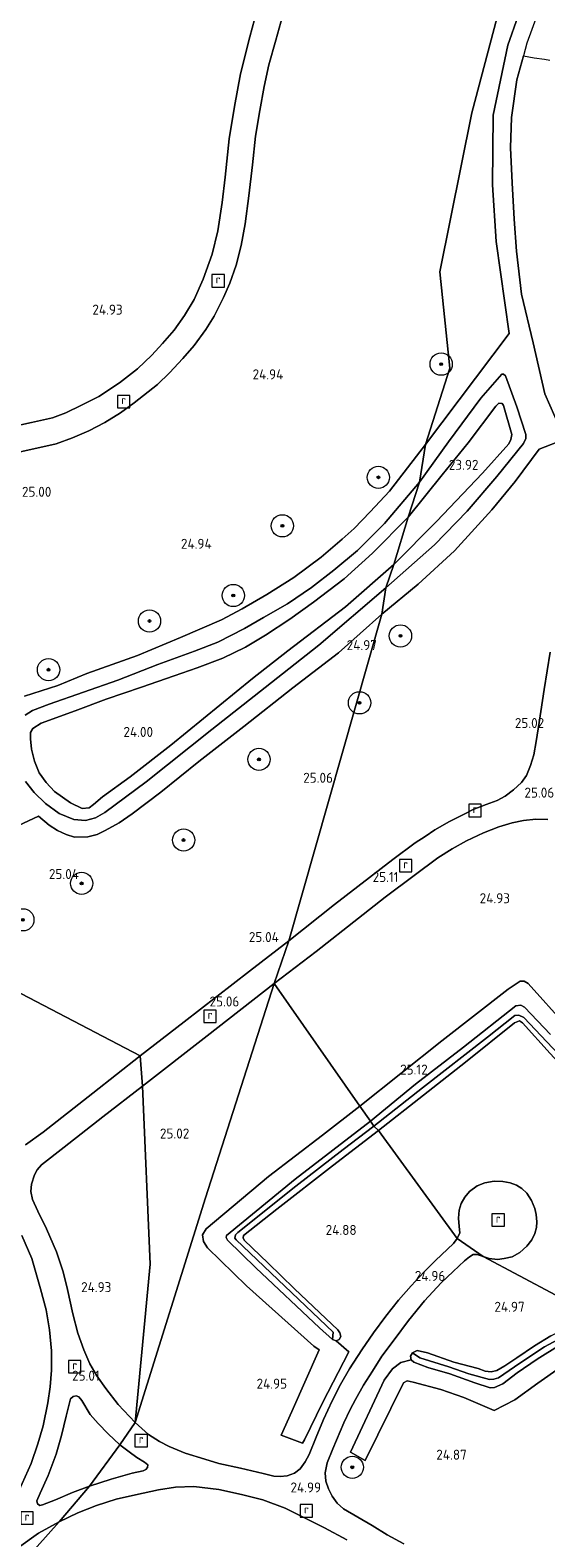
# Model space of a CAD drawing. Header units: metres. Extents: x 185049 to 189876, y 349292 to 352302.
# Tile 236 of 256: x 187665 to 187758, y 351615 to 351886. Entities that reach past the tile are written whole.
import ezdxf
from ezdxf.enums import TextEntityAlignment as Align

# ---------------------------------------------------------------- set-up
doc = ezdxf.new("R2010")
doc.units = ezdxf.units.M
for name, color, linetype, lineweight in [('B-WE-GR-BOOM-S', 90, 'Continuous', 25), ('B-WE-GR-GRAS-GV', 60, 'Continuous', 13), ('B-WE-GW-TALUD_KRUIN-G', 90, 'Continuous', 18), ('B-WE-GW-TALUD_TEEN-G', 90, 'Continuous', 18), ('B-WE-OG-TERREIN_GROEN-GV', 7, 'Continuous', 18), ('B-WE-OG-WATER_GREPPEL-G', 160, 'Continuous', 18), ('B-WE-OG-WATER_SLOOT-G', 120, 'Continuous', 18), ('B-WE-RI-GWA_RIOOLPUT-S', 30, 'Continuous', 25), ('B-WE-VH-VERHARDING_ASFALT-GV', 252, 'Continuous', 18), ('X-XX-AL-HOOGTELABEL-S', 7, 'Continuous', 25)]:
    doc.layers.add(name, color=color, linetype=linetype, lineweight=lineweight)
doc.styles.add('NLCS-ISO', font='NLCS-ISO.ttf')
doc.styles.add('NLCS-ISO-ANNOTATIVE-T18', font='NLCS-ISO.ttf', dxfattribs={"height": 1.8})

# ---------------------------------------------------------------- blocks, each defined once
blk = doc.blocks.new('SAL-HOOGTELABEL-SO')
at = {"color": 0, "linetype": 'ByBlock', "lineweight": -2, "style": 'NLCS-ISO-ANNOTATIVE-T18'}
blk.add_attdef('HOOGTE', text='', height=1.8, dxfattribs=at).set_placement((2.79, 0), align=Align.RIGHT)
blk = doc.blocks.new('SGR-BOOM_01-SO')
at = {"linetype": 'ByBlock', "lineweight": 18}
h = blk.add_hatch(color=0, dxfattribs=at)
h.dxf.hatch_style = 1
edge = h.paths.add_edge_path()
edge.add_arc((0, 0), 0.25, 0, 360)
at = {"color": 0, "linetype": 'ByBlock', "lineweight": 18}
for radius in [2, 0.25]:
    blk.add_circle((0, 0), radius, dxfattribs=at)
blk = doc.blocks.new('SRI-PUT_INSPECTIEPUT_RIOOLPUT-SO')
at = {"color": 0, "linetype": 'ByBlock', "lineweight": 18}
blk.add_lwpolyline([(-1.12, -1.12), (1.12, -1.12), (1.12, 1.12), (-1.12, 1.12)], close=True, dxfattribs=at)
at = {"color": 0, "linetype": 'ByBlock', "lineweight": 18, "style": 'NLCS-ISO'}
blk.add_text('r', height=1.5, dxfattribs=at).set_placement((0, 0.28), align=Align.MIDDLE_CENTER)

msp = doc.modelspace()

# ---------------------------------------------------------------- linework, layer by layer
at = {"layer": 'B-WE-GR-GRAS-GV'}
for points in [[(187752.73, 351902.872, 24.828), (187744.385, 351871.358, 24.828), (187738.636, 351842.838, 24.876), (187740.442, 351825.493, 24.828), (187736.069, 351811.823, 24.96), (187729.601, 351803.43, 24.907), (187726.154, 351799.674, 24.907), (187723.256, 351796.733, 24.907), (187721.122, 351794.792, 24.894), (187717.333, 351791.58, 24.894), (187712.455, 351787.912, 24.903), (187707.574, 351784.823, 24.964), (187703.153, 351782.259, 24.999), (187699.446, 351780.293, 25.047), (187692.077, 351777.107, 25.03), (187684.357, 351773.888, 25.03), (187675.25, 351770.641, 25.025), (187670.019, 351768.526, 25.021), (187664.043, 351766.586, 25.003)], [(187754.62, 351894.142, 24.834), (187750.881, 351883.524, 24.881), (187748.263, 351870.98, 24.925), (187748.142, 351858.445, 24.834), (187748.76, 351848.278, 24.826), (187751.116, 351831.732, 24.791), (187736.069, 351811.823, 24.96), (187740.442, 351825.493, 24.828), (187738.636, 351842.838, 24.876), (187744.385, 351871.358, 24.828), (187752.73, 351902.872, 24.828)], [(187705.792, 351889.735, 25), (187704.522, 351885.043, 25.004), (187702.862, 351878.401, 24.965), (187701.777, 351872.523, 24.965), (187700.815, 351866.729, 25.004), (187700.102, 351859.817, 24.952), (187699.554, 351855.256, 24.947), (187698.801, 351850.177, 25.017), (187697.733, 351845.98, 25.017), (187696.122, 351841.498, 25.026), (187694.528, 351837.841, 25.017), (187692.794, 351834.958, 24.995), (187690.954, 351832.337, 24.991), (187688.837, 351829.97, 24.991), (187686.928, 351827.85, 24.991), (187684.356, 351825.412, 25.013), (187681.103, 351822.873, 25.009), (187677.387, 351820.429, 25.013), (187674.285, 351818.845, 25.061), (187671.481, 351817.475, 25.061), (187669.052, 351816.566, 25.057), (187665.327, 351815.747, 25.044), (187661.443, 351814.916, 25.044)], [(187662.706, 351810.389, 25.031), (187666.261, 351811.153, 25.039), (187669.753, 351811.942, 25.048), (187672.674, 351812.989, 25.052), (187675.576, 351814.223, 25.035), (187678.498, 351815.771, 25.035), (187681.27, 351817.492, 25.039), (187683.753, 351819.256, 25.031), (187687.952, 351822.594, 25.031), (187690.094, 351824.651, 25.035), (187692.506, 351827.246, 25.009), (187694.538, 351829.564, 24.991), (187696.599, 351832.443, 24.952), (187698.118, 351834.856, 24.956), (187699.816, 351838.197, 24.982), (187700.91, 351840.795, 25.009), (187702.06, 351844.035, 25.013), (187702.976, 351847.555, 25), (187703.713, 351851.445, 24.969), (187704.337, 351856.445, 24.982), (187704.986, 351862.057, 25.022), (187705.544, 351867.21, 24.978), (187706.302, 351871.793, 24.978), (187707.107, 351876.111, 24.991), (187707.969, 351879.991, 25.009), (187709.182, 351884.414, 24.995), (187710.412, 351888.734, 24.982)], [(187758.468, 351774.459, 25.023), (187757.398, 351767.777, 24.999), (187756.495, 351761.851, 25.007), (187755.982, 351758.464, 25.031), (187755.53, 351756.051, 25.031), (187754.983, 351754.118, 25.031), (187754.215, 351752.3, 25.023), (187753.31, 351751.083, 25.027), (187751.913, 351749.728, 25.011), (187750.411, 351748.613, 25.003), (187748.955, 351747.857, 24.995), (187747.003, 351747.1, 25.003), (187744.682, 351746.23, 25.023), (187743.041, 351745.384, 25.023), (187740.394, 351744.035, 25.011), (187737.796, 351742.544, 25.015), (187736.042, 351741.382, 25.039), (187734.232, 351740.212, 25.043), (187730.218, 351737.221, 25.043), (187719.731, 351729.125, 25.074), (187711.559, 351722.645, 25.017), (187728.26, 351781.298, 25.003), (187734.75, 351786.697, 25.015), (187741.326, 351792.666, 24.995), (187747.994, 351800.031, 24.921), (187752.188, 351805.159, 24.889), (187756.518, 351810.948, 24.826), (187761.125, 351812.759, 24.799)], [(187761.401, 351707.315, 25.005), (187754.513, 351714.95, 25.005), (187753.841, 351715.386, 25.005), (187753.075, 351715.386, 25.009), (187750.934, 351713.927, 25.013), (187739.031, 351704.653, 25.045), (187724.293, 351692.93, 24.957), (187708.897, 351714.937, 24.968), (187716.463, 351720.732, 25.062), (187724.055, 351726.694, 25.051), (187728.828, 351730.482, 25.035), (187734.029, 351734.331, 25.023), (187738.314, 351737.51, 25.007), (187740.853, 351739.135, 24.984), (187743.477, 351740.607, 24.984), (187746.534, 351742.002, 25.003), (187749.273, 351743.121, 25.003), (187751.639, 351743.838, 25.011), (187753.694, 351744.235, 25.015), (187755.893, 351744.502, 25.015), (187758.098, 351744.407, 24.984)], [(187643.376, 351723.575, 25.033), (187684.806, 351701.968, 25.042), (187676.295, 351695.23, 25.061), (187667.382, 351688.251, 25.028), (187664.212, 351685.961, 25.028)], [(187762.049, 351700.108, 24.611), (187753.734, 351708.831, 24.659), (187752.854, 351709.275, 24.659), (187752.13, 351709.234, 24.659), (187747.249, 351705.334, 24.659), (187735.552, 351696.218, 24.659), (187726.832, 351689.306, 24.603), (187726.196, 351690.209, 24.955), (187734.298, 351696.845, 25.108), (187742.918, 351703.544, 25.076), (187752.327, 351710.967, 25.017), (187753.197, 351711.075, 25.029), (187753.862, 351710.707, 25.049), (187758.534, 351705.78, 25.06)], [(187766.017, 351655.487, 24.964), (187746.43, 351665.899, 24.985), (187747.55, 351665.526, 24.976), (187749.023, 351665.34, 24.968), (187750.236, 351665.53, 24.972), (187751.652, 351665.875, 24.972), (187753.054, 351666.61, 24.972), (187754.294, 351667.782, 24.992), (187755.18, 351668.914, 24.999), (187755.758, 351670.03, 24.995), (187756.043, 351671.108, 24.995), (187756.098, 351672.145, 24.999), (187755.995, 351673.456, 24.995), (187755.705, 351674.556, 24.999), (187755.126, 351675.952, 25.007), (187754.281, 351677.286, 25.007), (187753.367, 351678.117, 24.984), (187752.45, 351678.744, 24.972), (187751.278, 351679.152, 24.972), (187749.976, 351679.392, 24.964), (187748.414, 351679.446, 24.964), (187746.746, 351679.169, 24.964), (187745.365, 351678.613, 24.964), (187743.987, 351677.567, 24.952), (187743.137, 351676.573, 24.98), (187742.472, 351675.438, 24.988), (187742.163, 351674.224, 24.999), (187742.043, 351672.786, 25.007), (187742.116, 351671.302, 25.015), (187742.233, 351670.154, 25.015), (187741.751, 351669.114, 24.947), (187727.644, 351688.563, 25.027), (187735.709, 351694.871, 25.041), (187743.298, 351700.833, 25.045), (187752.081, 351707.864, 24.986), (187752.97, 351708.226, 24.95), (187753.498, 351707.872, 24.946), (187758.469, 351702.364, 24.942)], [(187663.576, 351669.706, 24.995), (187665.339, 351665.52, 24.986), (187666.923, 351660.082, 25.047), (187667.91, 351656.345, 25.042), (187668.536, 351652.718, 25.009), (187668.879, 351648.984, 25.005), (187668.922, 351645.5, 24.991), (187668.684, 351642.5, 24.986), (187668.241, 351639.642, 24.981), (187667.398, 351635.494, 24.977), (187666.459, 351632.226, 25.005), (187665.249, 351628.727, 24.977), (187663.068, 351623.907, 24.981)], [(187732.181, 351614.282, 24.96), (187729.202, 351615.909, 24.96), (187726.511, 351617.549, 24.989), (187721.353, 351620.551, 24.976), (187720.208, 351621.577, 24.98), (187719.329, 351622.861, 24.985), (187718.657, 351624.156, 24.985), (187718.191, 351625.565, 24.985), (187718.061, 351627.06, 24.985), (187718.444, 351628.817, 24.985), (187719.444, 351631.37, 24.985), (187721.4, 351636.002, 24.943), (187722.576, 351638.415, 24.968), (187723.52, 351640.228, 24.989), (187724.958, 351642.799, 24.997), (187726.573, 351645.329, 25.01), (187728.258, 351647.975, 25.014), (187730.445, 351650.944, 25.014), (187733.051, 351654.391, 25.01), (187735.934, 351657.936, 24.989), (187738.922, 351661.157, 25.001), (187741.047, 351663.226, 24.98), (187743.114, 351665.131, 24.943), (187744.008, 351665.865, 24.968), (187744.683, 351666.24, 24.976), (187745.377, 351666.239, 24.976), (187746.43, 351665.899, 24.985), (187766.017, 351655.487, 24.964)], [(187760.305, 351650.055, 24.939), (187756.139, 351647.477, 24.905), (187752.534, 351644.99, 24.897), (187750.001, 351643.021, 24.884), (187748.468, 351642.388, 24.88), (187747.682, 351642.282, 24.88), (187744.961, 351643.2, 24.901), (187740.441, 351644.839, 24.909), (187736.51, 351645.986, 24.955), (187733.985, 351646.894, 24.964), (187733.513, 351647.315, 24.964), (187733.378, 351647.974, 24.964), (187733.729, 351648.624, 24.964), (187735.098, 351647.672, 24.527), (187740.29, 351646.053, 24.456), (187743.857, 351644.835, 24.439), (187747.611, 351643.817, 24.443), (187748.356, 351643.84, 24.448), (187749.189, 351644.125, 24.456), (187753.031, 351646.714, 24.452), (187757.492, 351649.676, 24.502), (187763.824, 351653.107, 24.452)], [(187758.616, 351651.642, 24.939), (187755.646, 351649.855, 24.943), (187752.527, 351647.723, 24.922), (187750.371, 351646.235, 24.892), (187748.917, 351645.444, 24.859), (187747.908, 351645.214, 24.855), (187746.815, 351645.334, 24.855), (187745.529, 351645.762, 24.867), (187741.196, 351646.92, 24.909), (187736.468, 351648.598, 24.934), (187734.577, 351649.042, 24.955), (187733.729, 351648.624, 24.964), (187733.378, 351647.974, 24.964), (187733.513, 351647.315, 24.964), (187731.67, 351646.887, 25.015), (187730.137, 351645.73, 25.007), (187728.645, 351643.689, 25.007), (187722.613, 351630.761, 25.033), (187725.231, 351629.27, 25.05), (187732.142, 351643.2, 25.024), (187732.78, 351643.572, 24.99), (187733.855, 351643.319, 25.112), (187738.84, 351642.001, 25.053), (187742.954, 351640.594, 25.021), (187748.438, 351638.229, 25.009), (187752.144, 351640.164, 24.993), (187756.268, 351643.123, 25.053), (187760.297, 351645.949, 25.053)], [(187649.028, 351594.44, 24.995), (187670.248, 351618.249, 24.991), (187673.618, 351619.878, 24.997), (187677.01, 351621.185, 25.022), (187680.488, 351622.277, 25.01), (187683.965, 351623.107, 25.001), (187688.098, 351623.988, 25.035), (187691.169, 351624.463, 25.027), (187694.495, 351624.581, 25.027), (187698.937, 351624.044, 25.018), (187703.008, 351623.115, 25.018), (187706.846, 351622.16, 25.018), (187710.905, 351620.67, 25.018), (187714.015, 351619.158, 25.006), (187717.942, 351617.184, 24.985), (187721.932, 351615.026, 24.976)], [(187662.975, 351613.649, 25.051), (187666.537, 351616.174, 25.028), (187670.248, 351618.249, 24.991), (187649.028, 351594.44, 24.995)]]:
    msp.add_polyline3d(points, dxfattribs=at)
for points in [[(187728.26, 351781.298, 25.003), (187711.559, 351722.645, 25.017), (187704.475, 351717.176, 25.065), (187692.737, 351708.073, 25.096), (187684.806, 351701.968, 25.042), (187643.376, 351723.575, 25.033), (187632.299, 351729.951, 25.139), (187656.512, 351740.351, 25.065), (187666.569, 351744.994, 24.942), (187668.505, 351743.385, 24.999), (187669.968, 351742.469, 24.999), (187671.522, 351741.698, 24.999), (187673.052, 351741.274, 24.995), (187675.432, 351741.278, 24.999), (187677.077, 351741.711, 25.012), (187678.534, 351742.428, 25.03), (187681.058, 351743.807, 25.065), (187683.398, 351745.438, 25.074), (187688.552, 351749.323, 25.104), (187695.369, 351754.843, 25.104), (187703.435, 351761.137, 25.087), (187712.268, 351768.058, 25.06), (187720.433, 351774.375, 25.087)], [(187710.173, 351633.804, 24.904), (187714.003, 351632.344, 25.068), (187714.363, 351632.955, 25.072), (187717.586, 351639.588, 25.1), (187722.345, 351648.765, 25.116), (187720.033, 351650.725, 25.031), (187720.601, 351651.02, 25.031), (187720.86, 351651.524, 25.031), (187720.709, 351652.194, 25.035), (187720.369, 351652.708, 25.035), (187717.124, 351655.813, 24.985), (187712.496, 351660.177, 25.052), (187707.821, 351664.714, 25.031), (187703.534, 351668.84, 24.972), (187703.313, 351669.241, 24.976), (187703.413, 351669.68, 24.985), (187709.367, 351674.424, 24.98), (187719.385, 351682.193, 24.964), (187727.644, 351688.563, 25.027), (187741.751, 351669.114, 24.947), (187741.116, 351668.251, 24.947), (187740.029, 351667.216, 24.943), (187737.876, 351665.19, 24.926), (187735.851, 351663.181, 24.913), (187733.51, 351660.651, 24.901), (187731.241, 351658.049, 24.884), (187728.966, 351655.177, 24.918), (187726.744, 351652.216, 24.934), (187724.639, 351649.126, 24.943), (187722.439, 351645.709, 24.943), (187720.845, 351642.894, 24.947), (187719.298, 351639.995, 24.939), (187717.769, 351636.618, 24.939), (187716.417, 351633.435, 24.939), (187715.191, 351630.317, 24.968), (187714.463, 351629.008, 24.964), (187713.601, 351627.767, 24.964), (187712.575, 351626.958, 24.964), (187711.23, 351626.469, 24.964), (187709.984, 351626.408, 24.993), (187708.834, 351626.423, 24.989), (187706.937, 351626.891, 24.985), (187702.858, 351627.884, 24.989), (187698.936, 351628.73, 24.989), (187696.451, 351629.498, 24.989), (187692.925, 351630.564, 25.006), (187690.033, 351631.767, 25.006), (187688.304, 351632.687, 24.997), (187686.325, 351633.923, 24.989), (187683.931, 351636.107, 24.944), (187696.539, 351676.42, 25.056), (187708.897, 351714.937, 24.968), (187724.293, 351692.93, 24.957), (187717.614, 351687.68, 25.053), (187707.901, 351680.281, 25.131), (187696.695, 351670.856, 25.175), (187696.036, 351669.799, 25.147), (187696.221, 351668.588, 25.139), (187696.895, 351667.459, 25.139), (187703.937, 351660.649, 25.127), (187716.003, 351649.805, 25.127), (187717.004, 351649.117, 25.093), (187712.082, 351638.036, 24.964)], [(187696.539, 351676.42, 25.056), (187683.931, 351636.107, 24.944), (187686.645, 351664.502, 24.935), (187685.249, 351696.521, 24.981), (187696.85, 351705.567, 25.021), (187708.897, 351714.937, 24.968)], [(187753.734, 351708.831, 24.659), (187762.049, 351700.108, 24.611), (187773.625, 351687.333, 24.667), (187786.537, 351673.253, 24.659), (187791.577, 351667.851, 24.714), (187791.785, 351666.552, 25.068), (187789.5, 351668.368, 25.037), (187782.018, 351676.393, 25.033), (187776.567, 351682.638, 24.958), (187767.248, 351692.861, 24.954), (187758.469, 351702.364, 24.942), (187753.498, 351707.872, 24.946), (187752.97, 351708.226, 24.95), (187752.081, 351707.864, 24.986), (187743.298, 351700.833, 25.045), (187735.709, 351694.871, 25.041), (187727.644, 351688.563, 25.027), (187726.832, 351689.306, 24.603), (187735.552, 351696.218, 24.659), (187747.249, 351705.334, 24.659), (187752.13, 351709.234, 24.659), (187752.854, 351709.275, 24.659)], [(187686.645, 351664.502, 24.935), (187683.931, 351636.107, 24.944), (187680.885, 351639.318, 24.981), (187678.658, 351642.204, 24.981), (187677.068, 351644.485, 24.981), (187675.811, 351646.61, 24.981), (187674.715, 351649.157, 24.991), (187673.631, 351652.114, 24.986), (187672.74, 351655.615, 25), (187671.771, 351659.992, 24.981), (187670.965, 351663.159, 24.991), (187669.782, 351666.753, 25), (187668.013, 351670.895, 24.995), (187666.429, 351674.037, 25), (187665.457, 351676.154, 24.977), (187665.172, 351677.572, 24.986), (187665.301, 351678.884, 25), (187665.818, 351680.605, 25.014), (187666.294, 351681.466, 25.061), (187667.101, 351682.399, 25.061), (187671.182, 351685.523, 25.042), (187678.091, 351691.009, 25.037), (187685.249, 351696.521, 24.981)], [(187719.478, 351652.337, 24.561), (187719.41, 351650.967, 25.043), (187717.045, 351653.087, 24.993), (187705.611, 351663.886, 25.001), (187700.506, 351668.838, 25.048), (187700.251, 351669.337, 25.052), (187700.312, 351669.653, 25.056), (187712.67, 351679.789, 25.09), (187726.196, 351690.209, 24.955), (187726.832, 351689.306, 24.603), (187721.283, 351685.12, 24.578), (187712.805, 351678.523, 24.561), (187702.397, 351670.239, 24.594), (187701.948, 351669.815, 24.586), (187701.825, 351669.222, 24.582), (187702.102, 351668.881, 24.607), (187710.789, 351660.57, 24.59)], [(187720.601, 351651.02, 25.031), (187720.033, 351650.725, 25.031), (187719.41, 351650.967, 25.043), (187719.478, 351652.337, 24.561), (187710.789, 351660.57, 24.59), (187702.102, 351668.881, 24.607), (187701.825, 351669.222, 24.582), (187701.948, 351669.815, 24.586), (187702.397, 351670.239, 24.594), (187712.805, 351678.523, 24.561), (187721.283, 351685.12, 24.578), (187726.832, 351689.306, 24.603), (187727.644, 351688.563, 25.027), (187719.385, 351682.193, 24.964), (187709.367, 351674.424, 24.98), (187703.413, 351669.68, 24.985), (187703.313, 351669.241, 24.976), (187703.534, 351668.84, 24.972), (187707.821, 351664.714, 25.031), (187712.496, 351660.177, 25.052), (187717.124, 351655.813, 24.985), (187720.369, 351652.708, 25.035), (187720.709, 351652.194, 25.035), (187720.86, 351651.524, 25.031)], [(187753.031, 351646.714, 24.452), (187749.189, 351644.125, 24.456), (187748.356, 351643.84, 24.448), (187747.611, 351643.817, 24.443), (187743.857, 351644.835, 24.439), (187740.29, 351646.053, 24.456), (187735.098, 351647.672, 24.527), (187733.729, 351648.624, 24.964), (187734.577, 351649.042, 24.955), (187736.468, 351648.598, 24.934), (187741.196, 351646.92, 24.909), (187745.529, 351645.762, 24.867), (187746.815, 351645.334, 24.855), (187747.908, 351645.214, 24.855), (187748.917, 351645.444, 24.859), (187750.371, 351646.235, 24.892), (187752.527, 351647.723, 24.922), (187755.646, 351649.855, 24.943), (187758.616, 351651.642, 24.939), (187762.554, 351653.69, 24.951), (187766.017, 351655.487, 24.964), (187767.254, 351654.838, 24.464), (187763.824, 351653.107, 24.452), (187757.492, 351649.676, 24.502)], [(187667.292, 351621.272, 25.033), (187666.813, 351621.178, 25.014), (187666.354, 351621.446, 25.014), (187666.24, 351621.98, 25.014), (187666.852, 351623.38, 25.019), (187668.272, 351626.568, 24.986), (187669.741, 351630.397, 25.014), (187670.668, 351633.738, 25.014), (187671.529, 351637.228, 25.014), (187672.311, 351640.314, 25.037), (187672.768, 351640.742, 25.033), (187673.304, 351640.898, 25.033), (187673.812, 351640.678, 25.033), (187674.345, 351640.045, 25.033), (187675.856, 351637.543, 25.023), (187677.309, 351635.881, 25.014), (187679.106, 351634.034, 25.014), (187681.158, 351632.079, 25.014), (187675.707, 351624.624, 25.042), (187672.643, 351623.483, 25.023), (187669.604, 351622.167, 25.023)], [(187679.618, 351625.903, 24.997), (187675.707, 351624.624, 25.042), (187681.158, 351632.079, 25.014), (187682.874, 351630.786, 25.01), (187684.208, 351629.78, 25.01), (187685.611, 351628.962, 25.01), (187686.202, 351628.452, 25.01), (187686.137, 351627.971, 25.01), (187685.823, 351627.626, 25.01), (187685.345, 351627.4, 25.01), (187683.411, 351626.954, 25.001)]]:
    msp.add_polyline3d(points, close=True, dxfattribs=at)
at = {"layer": 'B-WE-GW-TALUD_KRUIN-G'}
for points in [[(187756.357, 351889.493, 24.72), (187754.301, 351883.875, 24.716), (187753.682, 351881.628, 24.591), (187752.49, 351877.297, 24.763), (187751.542, 351870.537, 24.763), (187751.376, 351865.091, 24.759), (187751.678, 351858.808, 24.751), (187751.992, 351852.291, 24.763), (187752.465, 351846.522, 24.799), (187753.363, 351838.815, 24.806), (187755.459, 351830.04, 24.795), (187757.547, 351820.921, 24.795), (187761.125, 351812.759, 24.799)], [(187735.037, 351805.029, 24.946), (187740.247, 351812.281, 24.952), (187746.002, 351820.126, 24.921), (187749.811, 351824.433, 24.865), (187750.12, 351824.446, 24.838), (187750.44, 351824.107, 24.838), (187752.48, 351818.556, 24.842), (187754.094, 351813.584, 24.806), (187754.096, 351812.905, 24.795), (187753.692, 351811.962, 24.775), (187748.922, 351806.026, 24.802), (187743.583, 351799.828, 24.881), (187737.682, 351793.763, 24.929), (187728.957, 351786.067, 24.942)], [(187735.037, 351805.029, 24.946), (187728.729, 351797.578, 24.96), (187723.872, 351792.763, 24.951), (187719.616, 351789.191, 24.929), (187715.635, 351786.085, 24.929), (187711.273, 351783.195, 24.929), (187706.991, 351780.69, 24.999), (187703.573, 351778.765, 24.999), (187698.807, 351776.298, 24.999), (187694.572, 351774.651, 24.999), (187687.993, 351772.255, 25.03), (187680.803, 351769.426, 25.052), (187668.484, 351765.12, 25.039), (187665.505, 351764, 24.982), (187664.165, 351763.194, 24.982)], [(187664.198, 351751.267, 25.034), (187665.795, 351749.28, 24.982), (187667.803, 351747.285, 24.964), (187670.278, 351745.518, 24.96), (187672.91, 351744.394, 24.955), (187674.978, 351744.255, 24.92), (187676.805, 351744.705, 24.911), (187678.494, 351745.682, 24.92), (187685.875, 351751.167, 25.008), (187697.678, 351760.615, 25.056), (187707.26, 351768.115, 25.012), (187716.938, 351775.76, 25.012), (187728.957, 351786.067, 24.942)]]:
    msp.add_polyline3d(points, dxfattribs=at)
at = {"layer": 'B-WE-GW-TALUD_TEEN-G'}
for points in [[(187732.96, 351798.739, 23.995), (187739.09, 351806.325, 23.968), (187743.782, 351812.117, 23.912), (187748.709, 351818.688, 23.861), (187749.235, 351819.195, 23.869), (187749.867, 351819.159, 23.873), (187750.122, 351818.794, 23.869), (187751.578, 351813.621, 23.865), (187751.408, 351812.704, 23.861), (187751.035, 351811.893, 23.857), (187746.329, 351806.663, 23.905), (187738.041, 351797.968, 23.952), (187730.374, 351790.232, 23.964)], [(187732.96, 351798.739, 23.995), (187726.58, 351792.257, 24.052), (187721.478, 351787.657, 24.008), (187715.98, 351783.453, 23.982), (187711.694, 351780.386, 23.938), (187707.358, 351777.533, 23.942), (187703.76, 351775.402, 23.973), (187699.671, 351773.401, 24.008), (187695.08, 351771.684, 23.99), (187690.959, 351770.263, 23.99), (187685.059, 351768.199, 24.025), (187678.711, 351766.037, 24.017), (187673.15, 351763.921, 24.039), (187667.019, 351761.705, 24.091), (187665.536, 351760.757, 24.087), (187665.119, 351760.056, 24.074), (187665.129, 351758.936, 24.025), (187665.291, 351757.051, 24.025), (187665.819, 351754.875, 24.047), (187666.699, 351752.804, 24.087), (187667.956, 351751.055, 24.074), (187669.412, 351749.458, 24.074), (187672.33, 351747.403, 24.074), (187674.39, 351746.388, 24.056), (187675.691, 351746.509, 24.056), (187676.454, 351747.114, 24.056), (187678.047, 351748.512, 24.008), (187683.047, 351752.085, 23.995), (187690.308, 351757.789, 24.012), (187705.001, 351769.757, 24.012), (187711.338, 351774.709, 23.938), (187721.698, 351782.642, 23.942), (187730.374, 351790.232, 23.964)]]:
    msp.add_polyline3d(points, dxfattribs=at)
at = {"layer": 'B-WE-OG-TERREIN_GROEN-GV'}
for points in [[(187756.357, 351889.493, 24.72), (187754.301, 351883.875, 24.716), (187753.682, 351881.628, 24.591), (187752.49, 351877.297, 24.763), (187751.542, 351870.537, 24.763), (187751.376, 351865.091, 24.759), (187751.678, 351858.808, 24.751), (187751.992, 351852.291, 24.763), (187752.465, 351846.522, 24.799), (187753.363, 351838.815, 24.806), (187755.459, 351830.04, 24.795), (187757.547, 351820.921, 24.795), (187761.125, 351812.759, 24.799), (187756.518, 351810.948, 24.826), (187752.188, 351805.159, 24.889), (187747.994, 351800.031, 24.921), (187741.326, 351792.666, 24.995), (187734.75, 351786.697, 25.015), (187728.26, 351781.298, 25.003), (187728.957, 351786.067, 24.942), (187737.682, 351793.763, 24.929), (187743.583, 351799.828, 24.881), (187748.922, 351806.026, 24.802), (187753.692, 351811.962, 24.775), (187754.096, 351812.905, 24.795), (187754.094, 351813.584, 24.806), (187752.48, 351818.556, 24.842), (187750.44, 351824.107, 24.838), (187750.12, 351824.446, 24.838), (187749.811, 351824.433, 24.865), (187746.002, 351820.126, 24.921), (187740.247, 351812.281, 24.952), (187735.037, 351805.029, 24.946), (187736.069, 351811.823, 24.96), (187751.116, 351831.732, 24.791), (187748.76, 351848.278, 24.826), (187748.142, 351858.445, 24.834), (187748.263, 351870.98, 24.925), (187750.881, 351883.524, 24.881), (187754.62, 351894.142, 24.834)], [(187761.125, 351812.759, 24.799), (187757.547, 351820.921, 24.795), (187755.459, 351830.04, 24.795), (187753.363, 351838.815, 24.806), (187752.465, 351846.522, 24.799), (187751.992, 351852.291, 24.763), (187751.678, 351858.808, 24.751), (187751.376, 351865.091, 24.759), (187751.542, 351870.537, 24.763), (187752.49, 351877.297, 24.763), (187753.682, 351881.628, 24.591), (187755.602, 351881.298, 24.226), (187757.484, 351881.025, 23.737), (187758.444, 351880.831, 23.53)], [(187664.043, 351766.586, 25.003), (187670.019, 351768.526, 25.021), (187675.25, 351770.641, 25.025), (187684.357, 351773.888, 25.03), (187692.077, 351777.107, 25.03), (187699.446, 351780.293, 25.047), (187703.153, 351782.259, 24.999), (187707.574, 351784.823, 24.964), (187712.455, 351787.912, 24.903), (187717.333, 351791.58, 24.894), (187721.122, 351794.792, 24.894), (187723.256, 351796.733, 24.907), (187726.154, 351799.674, 24.907), (187729.601, 351803.43, 24.907), (187736.069, 351811.823, 24.96), (187735.037, 351805.029, 24.946), (187728.729, 351797.578, 24.96), (187723.872, 351792.763, 24.951), (187719.616, 351789.191, 24.929), (187715.635, 351786.085, 24.929), (187711.273, 351783.195, 24.929), (187706.991, 351780.69, 24.999), (187703.573, 351778.765, 24.999), (187698.807, 351776.298, 24.999), (187694.572, 351774.651, 24.999), (187687.993, 351772.255, 25.03), (187680.803, 351769.426, 25.052), (187668.484, 351765.12, 25.039), (187665.505, 351764, 24.982), (187664.165, 351763.194, 24.982)], [(187664.165, 351763.194, 24.982), (187665.505, 351764, 24.982), (187668.484, 351765.12, 25.039), (187680.803, 351769.426, 25.052), (187687.993, 351772.255, 25.03), (187694.572, 351774.651, 24.999), (187698.807, 351776.298, 24.999), (187703.573, 351778.765, 24.999), (187706.991, 351780.69, 24.999), (187711.273, 351783.195, 24.929), (187715.635, 351786.085, 24.929), (187719.616, 351789.191, 24.929), (187723.872, 351792.763, 24.951), (187728.729, 351797.578, 24.96), (187735.037, 351805.029, 24.946), (187732.96, 351798.739, 23.995), (187726.58, 351792.257, 24.052), (187721.478, 351787.657, 24.008), (187715.98, 351783.453, 23.982), (187711.694, 351780.386, 23.938), (187707.358, 351777.533, 23.942), (187703.76, 351775.402, 23.973), (187699.671, 351773.401, 24.008), (187695.08, 351771.684, 23.99), (187690.959, 351770.263, 23.99), (187685.059, 351768.199, 24.025), (187678.711, 351766.037, 24.017), (187673.15, 351763.921, 24.039), (187667.019, 351761.705, 24.091), (187665.536, 351760.757, 24.087), (187665.119, 351760.056, 24.074), (187665.129, 351758.936, 24.025), (187665.291, 351757.051, 24.025), (187665.819, 351754.875, 24.047), (187666.699, 351752.804, 24.087), (187667.956, 351751.055, 24.074), (187669.412, 351749.458, 24.074), (187672.33, 351747.403, 24.074), (187674.39, 351746.388, 24.056), (187675.691, 351746.509, 24.056), (187676.454, 351747.114, 24.056), (187678.047, 351748.512, 24.008), (187683.047, 351752.085, 23.995), (187690.308, 351757.789, 24.012), (187705.001, 351769.757, 24.012), (187711.338, 351774.709, 23.938), (187721.698, 351782.642, 23.942), (187730.374, 351790.232, 23.964), (187728.957, 351786.067, 24.942), (187716.938, 351775.76, 25.012), (187707.26, 351768.115, 25.012), (187697.678, 351760.615, 25.056), (187685.875, 351751.167, 25.008), (187678.494, 351745.682, 24.92), (187676.805, 351744.705, 24.911), (187674.978, 351744.255, 24.92), (187672.91, 351744.394, 24.955), (187670.278, 351745.518, 24.96), (187667.803, 351747.285, 24.964), (187665.795, 351749.28, 24.982), (187664.198, 351751.267, 25.034)], [(187664.198, 351751.267, 25.034), (187665.795, 351749.28, 24.982), (187667.803, 351747.285, 24.964), (187670.278, 351745.518, 24.96), (187672.91, 351744.394, 24.955), (187674.978, 351744.255, 24.92), (187676.805, 351744.705, 24.911), (187678.494, 351745.682, 24.92), (187685.875, 351751.167, 25.008), (187697.678, 351760.615, 25.056), (187707.26, 351768.115, 25.012), (187716.938, 351775.76, 25.012), (187728.957, 351786.067, 24.942), (187728.26, 351781.298, 25.003), (187720.433, 351774.375, 25.087), (187712.268, 351768.058, 25.06), (187703.435, 351761.137, 25.087), (187695.369, 351754.843, 25.104), (187688.552, 351749.323, 25.104), (187683.398, 351745.438, 25.074), (187681.058, 351743.807, 25.065), (187678.534, 351742.428, 25.03), (187677.077, 351741.711, 25.012), (187675.432, 351741.278, 24.999), (187673.052, 351741.274, 24.995), (187671.522, 351741.698, 24.999), (187669.968, 351742.469, 24.999), (187668.505, 351743.385, 24.999), (187666.569, 351744.994, 24.942), (187656.512, 351740.351, 25.065)], [(187758.534, 351705.78, 25.06), (187753.862, 351710.707, 25.049), (187753.197, 351711.075, 25.029), (187752.327, 351710.967, 25.017), (187742.918, 351703.544, 25.076), (187734.298, 351696.845, 25.108), (187726.196, 351690.209, 24.955), (187724.293, 351692.93, 24.957), (187739.031, 351704.653, 25.045), (187750.934, 351713.927, 25.013), (187753.075, 351715.386, 25.009), (187753.841, 351715.386, 25.005), (187754.513, 351714.95, 25.005), (187761.401, 351707.315, 25.005)], [(187760.297, 351645.949, 25.053), (187756.268, 351643.123, 25.053), (187752.144, 351640.164, 24.993), (187748.438, 351638.229, 25.009), (187742.954, 351640.594, 25.021), (187738.84, 351642.001, 25.053), (187733.855, 351643.319, 25.112), (187732.78, 351643.572, 24.99), (187732.142, 351643.2, 25.024), (187725.231, 351629.27, 25.05), (187722.613, 351630.761, 25.033), (187728.645, 351643.689, 25.007), (187730.137, 351645.73, 25.007), (187731.67, 351646.887, 25.015), (187733.513, 351647.315, 24.964), (187733.985, 351646.894, 24.964), (187736.51, 351645.986, 24.955), (187740.441, 351644.839, 24.909), (187744.961, 351643.2, 24.901), (187747.682, 351642.282, 24.88), (187748.468, 351642.388, 24.88), (187750.001, 351643.021, 24.884), (187752.534, 351644.99, 24.897), (187756.139, 351647.477, 24.905), (187760.305, 351650.055, 24.939)]]:
    msp.add_polyline3d(points, dxfattribs=at)
for points in [[(187750.44, 351824.107, 24.838), (187752.48, 351818.556, 24.842), (187754.094, 351813.584, 24.806), (187754.096, 351812.905, 24.795), (187753.692, 351811.962, 24.775), (187748.922, 351806.026, 24.802), (187743.583, 351799.828, 24.881), (187737.682, 351793.763, 24.929), (187728.957, 351786.067, 24.942), (187730.374, 351790.232, 23.964), (187738.041, 351797.968, 23.952), (187746.329, 351806.663, 23.905), (187751.035, 351811.893, 23.857), (187751.408, 351812.704, 23.861), (187751.578, 351813.621, 23.865), (187750.122, 351818.794, 23.869), (187749.867, 351819.159, 23.873), (187749.235, 351819.195, 23.869), (187748.709, 351818.688, 23.861), (187743.782, 351812.117, 23.912), (187739.09, 351806.325, 23.968), (187732.96, 351798.739, 23.995), (187735.037, 351805.029, 24.946), (187740.247, 351812.281, 24.952), (187746.002, 351820.126, 24.921), (187749.811, 351824.433, 24.865), (187750.12, 351824.446, 24.838)], [(187738.041, 351797.968, 23.952), (187730.374, 351790.232, 23.964), (187732.96, 351798.739, 23.995), (187739.09, 351806.325, 23.968), (187743.782, 351812.117, 23.912), (187748.709, 351818.688, 23.861), (187749.235, 351819.195, 23.869), (187749.867, 351819.159, 23.873), (187750.122, 351818.794, 23.869), (187751.578, 351813.621, 23.865), (187751.408, 351812.704, 23.861), (187751.035, 351811.893, 23.857), (187746.329, 351806.663, 23.905)], [(187675.691, 351746.509, 24.056), (187674.39, 351746.388, 24.056), (187672.33, 351747.403, 24.074), (187669.412, 351749.458, 24.074), (187667.956, 351751.055, 24.074), (187666.699, 351752.804, 24.087), (187665.819, 351754.875, 24.047), (187665.291, 351757.051, 24.025), (187665.129, 351758.936, 24.025), (187665.119, 351760.056, 24.074), (187665.536, 351760.757, 24.087), (187667.019, 351761.705, 24.091), (187673.15, 351763.921, 24.039), (187678.711, 351766.037, 24.017), (187685.059, 351768.199, 24.025), (187690.959, 351770.263, 23.99), (187695.08, 351771.684, 23.99), (187699.671, 351773.401, 24.008), (187703.76, 351775.402, 23.973), (187707.358, 351777.533, 23.942), (187711.694, 351780.386, 23.938), (187715.98, 351783.453, 23.982), (187721.478, 351787.657, 24.008), (187726.58, 351792.257, 24.052), (187732.96, 351798.739, 23.995), (187730.374, 351790.232, 23.964), (187721.698, 351782.642, 23.942), (187711.338, 351774.709, 23.938), (187705.001, 351769.757, 24.012), (187690.308, 351757.789, 24.012), (187683.047, 351752.085, 23.995), (187678.047, 351748.512, 24.008), (187676.454, 351747.114, 24.056)], [(187714.363, 351632.955, 25.072), (187714.003, 351632.344, 25.068), (187710.173, 351633.804, 24.904), (187712.082, 351638.036, 24.964), (187717.004, 351649.117, 25.093), (187716.003, 351649.805, 25.127), (187703.937, 351660.649, 25.127), (187696.895, 351667.459, 25.139), (187696.221, 351668.588, 25.139), (187696.036, 351669.799, 25.147), (187696.695, 351670.856, 25.175), (187707.901, 351680.281, 25.131), (187717.614, 351687.68, 25.053), (187724.293, 351692.93, 24.957), (187726.196, 351690.209, 24.955), (187712.67, 351679.789, 25.09), (187700.312, 351669.653, 25.056), (187700.251, 351669.337, 25.052), (187700.506, 351668.838, 25.048), (187705.611, 351663.886, 25.001), (187717.045, 351653.087, 24.993), (187719.41, 351650.967, 25.043), (187720.033, 351650.725, 25.031), (187722.345, 351648.765, 25.116), (187717.586, 351639.588, 25.1)]]:
    msp.add_polyline3d(points, close=True, dxfattribs=at)
at = {"layer": 'B-WE-OG-WATER_GREPPEL-G'}
for points in [[(187726.832, 351689.306, 24.603), (187735.552, 351696.218, 24.659), (187747.249, 351705.334, 24.659), (187752.13, 351709.234, 24.659), (187752.854, 351709.275, 24.659), (187753.734, 351708.831, 24.659), (187762.049, 351700.108, 24.611), (187773.625, 351687.333, 24.667), (187786.537, 351673.253, 24.659), (187791.577, 351667.851, 24.714)], [(187719.478, 351652.337, 24.561), (187710.789, 351660.57, 24.59), (187702.102, 351668.881, 24.607), (187701.825, 351669.222, 24.582), (187701.948, 351669.815, 24.586), (187702.397, 351670.239, 24.594), (187712.805, 351678.523, 24.561), (187721.283, 351685.12, 24.578), (187726.832, 351689.306, 24.603)], [(187735.098, 351647.672, 24.527), (187740.29, 351646.053, 24.456), (187743.857, 351644.835, 24.439), (187747.611, 351643.817, 24.443), (187748.356, 351643.84, 24.448), (187749.189, 351644.125, 24.456), (187753.031, 351646.714, 24.452), (187757.492, 351649.676, 24.502), (187763.824, 351653.107, 24.452), (187767.254, 351654.838, 24.464)]]:
    msp.add_polyline3d(points, dxfattribs=at)
at = {"layer": 'B-WE-OG-WATER_SLOOT-G'}
for points in [[(187758.534, 351705.78, 25.06), (187753.862, 351710.707, 25.049), (187753.197, 351711.075, 25.029), (187752.327, 351710.967, 25.017), (187742.918, 351703.544, 25.076), (187734.298, 351696.845, 25.108), (187726.196, 351690.209, 24.955)], [(187727.644, 351688.563, 25.027), (187735.709, 351694.871, 25.041), (187743.298, 351700.833, 25.045), (187752.081, 351707.864, 24.986), (187752.97, 351708.226, 24.95), (187753.498, 351707.872, 24.946), (187758.469, 351702.364, 24.942)], [(187726.196, 351690.209, 24.955), (187712.67, 351679.789, 25.09), (187700.312, 351669.653, 25.056), (187700.251, 351669.337, 25.052), (187700.506, 351668.838, 25.048), (187705.611, 351663.886, 25.001), (187717.045, 351653.087, 24.993), (187719.41, 351650.967, 25.043), (187720.033, 351650.725, 25.031), (187720.601, 351651.02, 25.031), (187720.86, 351651.524, 25.031), (187720.709, 351652.194, 25.035), (187720.369, 351652.708, 25.035), (187717.124, 351655.813, 24.985), (187712.496, 351660.177, 25.052), (187707.821, 351664.714, 25.031), (187703.534, 351668.84, 24.972), (187703.313, 351669.241, 24.976), (187703.413, 351669.68, 24.985), (187709.367, 351674.424, 24.98), (187719.385, 351682.193, 24.964), (187727.644, 351688.563, 25.027)], [(187758.616, 351651.642, 24.939), (187755.646, 351649.855, 24.943), (187752.527, 351647.723, 24.922), (187750.371, 351646.235, 24.892), (187748.917, 351645.444, 24.859), (187747.908, 351645.214, 24.855), (187746.815, 351645.334, 24.855), (187745.529, 351645.762, 24.867), (187741.196, 351646.92, 24.909), (187736.468, 351648.598, 24.934), (187734.577, 351649.042, 24.955), (187733.729, 351648.624, 24.964), (187733.378, 351647.974, 24.964), (187733.513, 351647.315, 24.964), (187733.985, 351646.894, 24.964), (187736.51, 351645.986, 24.955), (187740.441, 351644.839, 24.909), (187744.961, 351643.2, 24.901), (187747.682, 351642.282, 24.88), (187748.468, 351642.388, 24.88), (187750.001, 351643.021, 24.884), (187752.534, 351644.99, 24.897), (187756.139, 351647.477, 24.905), (187760.305, 351650.055, 24.939)]]:
    msp.add_polyline3d(points, dxfattribs=at)
at = {"layer": 'B-WE-VH-VERHARDING_ASFALT-GV'}
for points in [[(187661.443, 351814.916, 25.044), (187665.327, 351815.747, 25.044), (187669.052, 351816.566, 25.057), (187671.481, 351817.475, 25.061), (187674.285, 351818.845, 25.061), (187677.387, 351820.429, 25.013), (187681.103, 351822.873, 25.009), (187684.356, 351825.412, 25.013), (187686.928, 351827.85, 24.991), (187688.837, 351829.97, 24.991), (187690.954, 351832.337, 24.991), (187692.794, 351834.958, 24.995), (187694.528, 351837.841, 25.017), (187696.122, 351841.498, 25.026), (187697.733, 351845.98, 25.017), (187698.801, 351850.177, 25.017), (187699.554, 351855.256, 24.947), (187700.102, 351859.817, 24.952), (187700.815, 351866.729, 25.004), (187701.777, 351872.523, 24.965), (187702.862, 351878.401, 24.965), (187704.522, 351885.043, 25.004), (187705.792, 351889.735, 25)], [(187710.412, 351888.734, 24.982), (187709.182, 351884.414, 24.995), (187707.969, 351879.991, 25.009), (187707.107, 351876.111, 24.991), (187706.302, 351871.793, 24.978), (187705.544, 351867.21, 24.978), (187704.986, 351862.057, 25.022), (187704.337, 351856.445, 24.982), (187703.713, 351851.445, 24.969), (187702.976, 351847.555, 25), (187702.06, 351844.035, 25.013), (187700.91, 351840.795, 25.009), (187699.816, 351838.197, 24.982), (187698.118, 351834.856, 24.956), (187696.599, 351832.443, 24.952), (187694.538, 351829.564, 24.991), (187692.506, 351827.246, 25.009), (187690.094, 351824.651, 25.035), (187687.952, 351822.594, 25.031), (187683.753, 351819.256, 25.031), (187681.27, 351817.492, 25.039), (187678.498, 351815.771, 25.035), (187675.576, 351814.223, 25.035), (187672.674, 351812.989, 25.052), (187669.753, 351811.942, 25.048), (187666.261, 351811.153, 25.039), (187662.706, 351810.389, 25.031)], [(187758.098, 351744.407, 24.984), (187755.893, 351744.502, 25.015), (187753.694, 351744.235, 25.015), (187751.639, 351743.838, 25.011), (187749.273, 351743.121, 25.003), (187746.534, 351742.002, 25.003), (187743.477, 351740.607, 24.984), (187740.853, 351739.135, 24.984), (187738.314, 351737.51, 25.007), (187734.029, 351734.331, 25.023), (187728.828, 351730.482, 25.035), (187724.055, 351726.694, 25.051), (187716.463, 351720.732, 25.062), (187708.897, 351714.937, 24.968), (187711.559, 351722.645, 25.017), (187719.731, 351729.125, 25.074), (187730.218, 351737.221, 25.043), (187734.232, 351740.212, 25.043), (187736.042, 351741.382, 25.039), (187737.796, 351742.544, 25.015), (187740.394, 351744.035, 25.011), (187743.041, 351745.384, 25.023), (187744.682, 351746.23, 25.023), (187747.003, 351747.1, 25.003), (187748.955, 351747.857, 24.995), (187750.411, 351748.613, 25.003), (187751.913, 351749.728, 25.011), (187753.31, 351751.083, 25.027), (187754.215, 351752.3, 25.023), (187754.983, 351754.118, 25.031), (187755.53, 351756.051, 25.031), (187755.982, 351758.464, 25.031), (187756.495, 351761.851, 25.007), (187757.398, 351767.777, 24.999), (187758.468, 351774.459, 25.023)], [(187664.212, 351685.961, 25.028), (187667.382, 351688.251, 25.028), (187676.295, 351695.23, 25.061), (187684.806, 351701.968, 25.042), (187685.249, 351696.521, 24.981), (187678.091, 351691.009, 25.037), (187671.182, 351685.523, 25.042), (187667.101, 351682.399, 25.061), (187666.294, 351681.466, 25.061), (187665.818, 351680.605, 25.014), (187665.301, 351678.884, 25), (187665.172, 351677.572, 24.986), (187665.457, 351676.154, 24.977), (187666.429, 351674.037, 25), (187668.013, 351670.895, 24.995), (187669.782, 351666.753, 25), (187670.965, 351663.159, 24.991), (187671.771, 351659.992, 24.981), (187672.74, 351655.615, 25), (187673.631, 351652.114, 24.986), (187674.715, 351649.157, 24.991), (187675.811, 351646.61, 24.981), (187677.068, 351644.485, 24.981), (187678.658, 351642.204, 24.981), (187680.885, 351639.318, 24.981), (187683.931, 351636.107, 24.944), (187681.158, 351632.079, 25.014), (187679.106, 351634.034, 25.014), (187677.309, 351635.881, 25.014), (187675.856, 351637.543, 25.023), (187674.345, 351640.045, 25.033), (187673.812, 351640.678, 25.033), (187673.304, 351640.898, 25.033), (187672.768, 351640.742, 25.033), (187672.311, 351640.314, 25.037), (187671.529, 351637.228, 25.014), (187670.668, 351633.738, 25.014), (187669.741, 351630.397, 25.014), (187668.272, 351626.568, 24.986), (187666.852, 351623.38, 25.019), (187666.24, 351621.98, 25.014), (187666.354, 351621.446, 25.014), (187666.813, 351621.178, 25.014), (187667.292, 351621.272, 25.033), (187669.604, 351622.167, 25.023), (187672.643, 351623.483, 25.023), (187675.707, 351624.624, 25.042), (187670.248, 351618.249, 24.991), (187666.537, 351616.174, 25.028), (187662.975, 351613.649, 25.051)], [(187663.068, 351623.907, 24.981), (187665.249, 351628.727, 24.977), (187666.459, 351632.226, 25.005), (187667.398, 351635.494, 24.977), (187668.241, 351639.642, 24.981), (187668.684, 351642.5, 24.986), (187668.922, 351645.5, 24.991), (187668.879, 351648.984, 25.005), (187668.536, 351652.718, 25.009), (187667.91, 351656.345, 25.042), (187666.923, 351660.082, 25.047), (187665.339, 351665.52, 24.986), (187663.576, 351669.706, 24.995)], [(187721.932, 351615.026, 24.976), (187717.942, 351617.184, 24.985), (187714.015, 351619.158, 25.006), (187710.905, 351620.67, 25.018), (187706.846, 351622.16, 25.018), (187703.008, 351623.115, 25.018), (187698.937, 351624.044, 25.018), (187694.495, 351624.581, 25.027), (187691.169, 351624.463, 25.027), (187688.098, 351623.988, 25.035), (187683.965, 351623.107, 25.001), (187680.488, 351622.277, 25.01), (187677.01, 351621.185, 25.022), (187673.618, 351619.878, 24.997), (187670.248, 351618.249, 24.991), (187675.707, 351624.624, 25.042), (187679.618, 351625.903, 24.997), (187683.411, 351626.954, 25.001), (187685.345, 351627.4, 25.01), (187685.823, 351627.626, 25.01), (187686.137, 351627.971, 25.01), (187686.202, 351628.452, 25.01), (187685.611, 351628.962, 25.01), (187684.208, 351629.78, 25.01), (187682.874, 351630.786, 25.01), (187681.158, 351632.079, 25.014), (187683.931, 351636.107, 24.944), (187686.325, 351633.923, 24.989), (187688.304, 351632.687, 24.997), (187690.033, 351631.767, 25.006), (187692.925, 351630.564, 25.006), (187696.451, 351629.498, 24.989), (187698.936, 351628.73, 24.989), (187702.858, 351627.884, 24.989), (187706.937, 351626.891, 24.985), (187708.834, 351626.423, 24.989), (187709.984, 351626.408, 24.993), (187711.23, 351626.469, 24.964), (187712.575, 351626.958, 24.964), (187713.601, 351627.767, 24.964), (187714.463, 351629.008, 24.964), (187715.191, 351630.317, 24.968), (187716.417, 351633.435, 24.939), (187717.769, 351636.618, 24.939), (187719.298, 351639.995, 24.939), (187720.845, 351642.894, 24.947), (187722.439, 351645.709, 24.943), (187724.639, 351649.126, 24.943), (187726.744, 351652.216, 24.934), (187728.966, 351655.177, 24.918), (187731.241, 351658.049, 24.884), (187733.51, 351660.651, 24.901), (187735.851, 351663.181, 24.913), (187737.876, 351665.19, 24.926), (187740.029, 351667.216, 24.943), (187741.116, 351668.251, 24.947), (187741.751, 351669.114, 24.947), (187746.43, 351665.899, 24.985), (187745.377, 351666.239, 24.976), (187744.683, 351666.24, 24.976), (187744.008, 351665.865, 24.968), (187743.114, 351665.131, 24.943), (187741.047, 351663.226, 24.98), (187738.922, 351661.157, 25.001), (187735.934, 351657.936, 24.989), (187733.051, 351654.391, 25.01), (187730.445, 351650.944, 25.014), (187728.258, 351647.975, 25.014), (187726.573, 351645.329, 25.01), (187724.958, 351642.799, 24.997), (187723.52, 351640.228, 24.989), (187722.576, 351638.415, 24.968), (187721.4, 351636.002, 24.943), (187719.444, 351631.37, 24.985), (187718.444, 351628.817, 24.985), (187718.061, 351627.06, 24.985), (187718.191, 351625.565, 24.985), (187718.657, 351624.156, 24.985), (187719.329, 351622.861, 24.985), (187720.208, 351621.577, 24.98), (187721.353, 351620.551, 24.976), (187726.511, 351617.549, 24.989), (187729.202, 351615.909, 24.96), (187732.181, 351614.282, 24.96)]]:
    msp.add_polyline3d(points, dxfattribs=at)
for points in [[(187696.85, 351705.567, 25.021), (187685.249, 351696.521, 24.981), (187684.806, 351701.968, 25.042), (187692.737, 351708.073, 25.096), (187704.475, 351717.176, 25.065), (187711.559, 351722.645, 25.017), (187708.897, 351714.937, 24.968)], [(187750.236, 351665.53, 24.972), (187749.023, 351665.34, 24.968), (187747.55, 351665.526, 24.976), (187746.43, 351665.899, 24.985), (187741.751, 351669.114, 24.947), (187742.233, 351670.154, 25.015), (187742.116, 351671.302, 25.015), (187742.043, 351672.786, 25.007), (187742.163, 351674.224, 24.999), (187742.472, 351675.438, 24.988), (187743.137, 351676.573, 24.98), (187743.987, 351677.567, 24.952), (187745.365, 351678.613, 24.964), (187746.746, 351679.169, 24.964), (187748.414, 351679.446, 24.964), (187749.976, 351679.392, 24.964), (187751.278, 351679.152, 24.972), (187752.45, 351678.744, 24.972), (187753.367, 351678.117, 24.984), (187754.281, 351677.286, 25.007), (187755.126, 351675.952, 25.007), (187755.705, 351674.556, 24.999), (187755.995, 351673.456, 24.995), (187756.098, 351672.145, 24.999), (187756.043, 351671.108, 24.995), (187755.758, 351670.03, 24.995), (187755.18, 351668.914, 24.999), (187754.294, 351667.782, 24.992), (187753.054, 351666.61, 24.972), (187751.652, 351665.875, 24.972)]]:
    msp.add_polyline3d(points, close=True, dxfattribs=at)

# ---------------------------------------------------------------- block references
at = {"layer": 'B-WE-GR-BOOM-S'}
for p in [(187738.909, 351826.242, 25.03), (187727.625, 351805.897, 25.03), (187710.377, 351797.189, 25.03), (187701.559, 351784.669, 25.113), (187686.505, 351780.084, 25.113), (187731.589, 351777.407, 25.07), (187668.364, 351771.334, 25.144), (187724.242, 351765.383, 25.07), (187706.169, 351755.223, 25.205), (187692.628, 351740.728, 25.205), (187674.309, 351732.946, 25.205), (187663.738, 351726.395, 25.315), (187722.939, 351628.033, 24.972)]:
    msp.add_blockref('SGR-BOOM_01-SO', p, dxfattribs=at)
at = {"layer": 'B-WE-RI-GWA_RIOOLPUT-S'}
for p in [(187698.829, 351841.21, 24.91), (187681.857, 351819.507, 24.994), (187744.987, 351746.027, 24.972), (187732.52, 351736.125, 25.015), (187697.388, 351709.07, 24.99), (187749.146, 351672.449, 25.07), (187673.074, 351646.108, 25.014), (187685.01, 351632.825, 24.934), (187664.5, 351618.916, 25.033), (187714.695, 351620.219, 25.031)]:
    msp.add_blockref('SRI-PUT_INSPECTIEPUT_RIOOLPUT-SO', p, dxfattribs=at)
at = {"layer": 'X-XX-AL-HOOGTELABEL-S'}
for p, values in [((187678.892, 351835.129, 24.933), {'HOOGTE': '24.93'}), ((187707.756, 351823.5, 24.938), {'HOOGTE': '24.94'}), ((187742.814, 351807.244, 23.918), {'HOOGTE': '23.92'}), ((187666.078, 351802.4, 24.999), {'HOOGTE': '25.00'}), ((187694.879, 351793.055, 24.938), {'HOOGTE': '24.94'}), ((187724.573, 351774.847, 24.973), {'HOOGTE': '24.97'}), ((187684.351, 351759.257, 23.995), {'HOOGTE': '24.00'}), ((187754.624, 351760.854, 25.021), {'HOOGTE': '25.02'}), ((187716.671, 351751.019, 25.06), {'HOOGTE': '25.06'}), ((187756.423, 351748.35, 25.064), {'HOOGTE': '25.06'}), ((187671.032, 351733.72, 25.039), {'HOOGTE': '25.04'}), ((187728.451, 351733.194, 25.108), {'HOOGTE': '25.11'}), ((187748.474, 351729.378, 24.934), {'HOOGTE': '24.93'}), ((187706.946, 351722.4, 25.043), {'HOOGTE': '25.04'}), ((187699.851, 351710.825, 25.056), {'HOOGTE': '25.06'}), ((187733.697, 351698.594, 25.119), {'HOOGTE': '25.12'}), ((187690.865, 351687.103, 25.017), {'HOOGTE': '25.02'}), ((187720.925, 351669.777, 24.884), {'HOOGTE': '24.88'}), ((187736.853, 351661.519, 24.955), {'HOOGTE': '24.96'}), ((187676.865, 351659.502, 24.925), {'HOOGTE': '24.93'}), ((187751.115, 351655.971, 24.968), {'HOOGTE': '24.97'}), ((187674.767, 351643.59, 25.009), {'HOOGTE': '25.01'}), ((187708.429, 351642.153, 24.947), {'HOOGTE': '24.95'}), ((187740.709, 351629.398, 24.867), {'HOOGTE': '24.87'}), ((187714.541, 351623.508, 24.985), {'HOOGTE': '24.99'})]:
    msp.add_blockref('SAL-HOOGTELABEL-SO', p, dxfattribs=at).add_auto_attribs(values)

doc.saveas('drawing.dxf')
